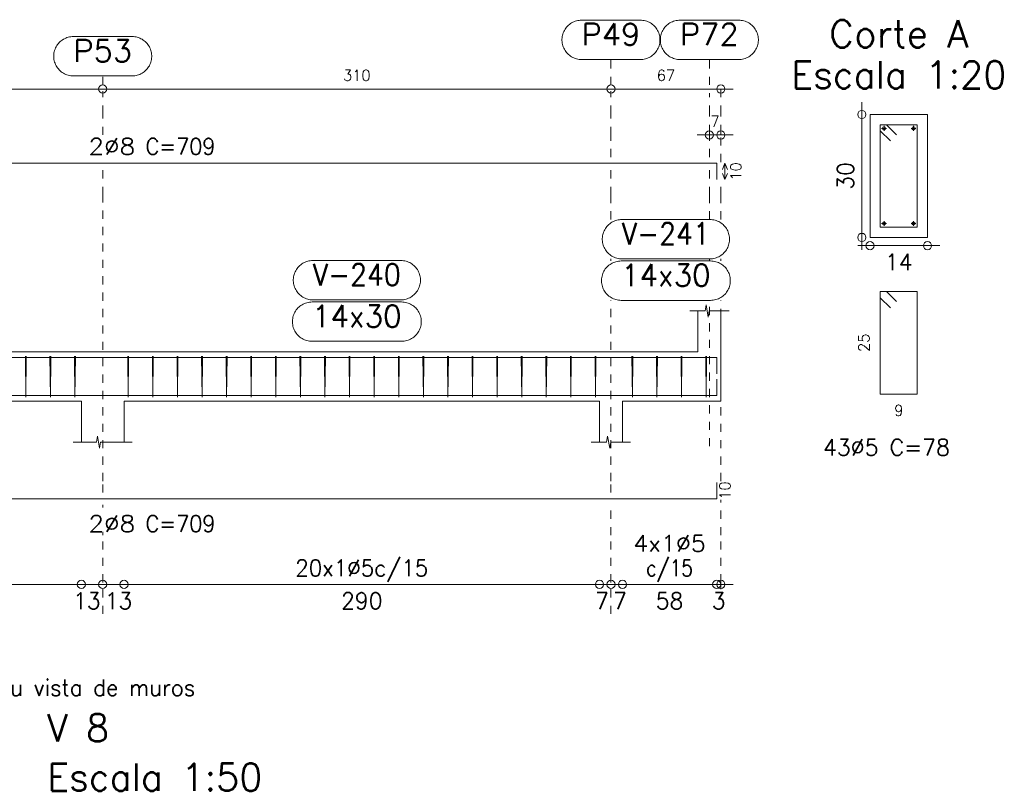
# Model space of a CAD drawing. Header units: millimetres. Extents: x -80 to 444, y 0 to 170.
# Tile 91 of 133: x 230 to 242, y 88 to 97. Entities that reach past the tile are written whole.
import ezdxf
from ezdxf.enums import TextEntityAlignment as Align

# ---------------------------------------------------------------- set-up
doc = ezdxf.new("R2010")
doc.units = ezdxf.units.MM
doc.linetypes.add('CYPE_PUNTO', pattern=[0.075, 0, -0.075])
for name, color, linetype, lineweight in [('ARM_COMPRIMENTOS', 3, 'Continuous', 0), ('ARM_DENTRO_VIGA', 4, 'Continuous', 15), ('ARM_ESTRIBOS', 3, 'Continuous', 0), ('ARM_TEXTOS', 3, 'Continuous', 0), ('COT_COTAS', 3, 'Continuous', 0), ('COT_EST', 3, 'Continuous', 0), ('COT_LIN_APOIOS', 2, 'CYPE_PUNTO', 0), ('COT_LIN_AUX_COTA', 2, 'CYPE_PUNTO', 0), ('REF_ESCALA', 3, 'Continuous', 0), ('REF_NOME', 3, 'Continuous', 0), ('REF_REFERENCIA', 3, 'Continuous', 0), ('SEC_CONTORNOS', 2, 'Continuous', 9), ('SEC_DIM_VIGA', 3, 'Continuous', 0), ('TEXTO_REF_NOME', 3, 'Continuous', 0), ('TEXTO_REF_REFERENCIA', 3, 'Continuous', 0), ('TXT_COMP', 3, 'Continuous', 0), ('TXT_EST', 3, 'Continuous', 0)]:
    doc.layers.add(name, color=color, linetype=linetype, lineweight=lineweight)
doc.styles.add('CYPETXT', font='romans', dxfattribs={"height": 0.2})

msp = doc.modelspace()

# ---------------------------------------------------------------- linework, layer by layer
at = {"layer": 'ARM_COMPRIMENTOS'}
for p, q in [((238.3606, 95.6694), (238.3306, 95.5944)), ((238.3606, 95.6694), (238.3906, 95.5944)), ((238.3606, 95.6694), (238.3606, 95.4694)), ((238.3606, 95.4694), (238.3306, 95.5444)), ((238.3606, 95.4694), (238.3906, 95.5444))]:
    msp.add_line(p, q, dxfattribs=at)
at = {"layer": 'ARM_DENTRO_VIGA'}
for p, q in [((240.2711, 96.0944), (240.3311, 96.0944)), ((240.3011, 96.1244), (240.3011, 96.0644)), ((240.6311, 96.0944), (240.6911, 96.0944)), ((240.6611, 96.1244), (240.6611, 96.0644)), ((240.2711, 94.9344), (240.3311, 94.9344)), ((240.3011, 94.9644), (240.3011, 94.9044)), ((240.6311, 94.9344), (240.6911, 94.9344)), ((240.6611, 94.9644), (240.6611, 94.9044))]:
    msp.add_line(p, q, dxfattribs=at)
for points in [[(224.4806, 95.4694), (224.4806, 95.6694), (238.2606, 95.6694), (238.2606, 95.4694)], [(224.4806, 93.0992), (224.4806, 93.2992), (238.2606, 93.2992), (238.2606, 93.0992)], [(224.4806, 93.0352), (224.4806, 92.8352), (238.2606, 92.8352), (238.2606, 93.0352)], [(224.4806, 91.7772), (224.4806, 91.5772), (238.2606, 91.5772), (238.2606, 91.7772)]]:
    msp.add_lwpolyline(points, dxfattribs=at)
for centre in [(240.3011, 96.0944), (240.6611, 96.0944), (240.3011, 94.9344), (240.6611, 94.9344)]:
    msp.add_circle(centre, 0.02, dxfattribs=at)
at = {"layer": 'ARM_ESTRIBOS'}
for points in [[(240.4536, 96.0169), (240.3311, 96.1394), (240.2561, 96.1394), (240.2561, 94.8894), (240.7061, 94.8894), (240.7061, 96.1394), (240.2561, 96.1394), (240.2561, 96.0644), (240.3786, 95.9419)], [(240.4536, 93.9819), (240.3311, 94.1044), (240.2561, 94.1044), (240.2561, 92.8544), (240.7061, 92.8544), (240.7061, 94.1044), (240.2561, 94.1044), (240.2561, 94.0294), (240.3786, 93.9069)], [(229.8366, 93.2682), (229.8366, 93.3172), (229.8316, 92.8172), (229.8266, 93.3172), (229.8266, 93.2872), (229.8266, 93.2382)], [(230.1366, 93.2682), (230.1366, 93.3172), (230.1316, 92.8172), (230.1266, 93.3172), (230.1266, 93.2872), (230.1266, 93.2382)], [(230.4366, 93.2682), (230.4366, 93.3172), (230.4316, 92.8172), (230.4266, 93.3172), (230.4266, 93.2872), (230.4266, 93.2382)], [(231.0866, 93.2682), (231.0866, 93.3172), (231.0816, 92.8172), (231.0766, 93.3172), (231.0766, 93.2872), (231.0766, 93.2382)], [(231.3866, 93.2682), (231.3866, 93.3172), (231.3816, 92.8172), (231.3766, 93.3172), (231.3766, 93.2872), (231.3766, 93.2382)], [(231.6866, 93.2682), (231.6866, 93.3172), (231.6816, 92.8172), (231.6766, 93.3172), (231.6766, 93.2872), (231.6766, 93.2382)], [(231.9866, 93.2682), (231.9866, 93.3172), (231.9816, 92.8172), (231.9766, 93.3172), (231.9766, 93.2872), (231.9766, 93.2382)], [(232.2866, 93.2682), (232.2866, 93.3172), (232.2816, 92.8172), (232.2766, 93.3172), (232.2766, 93.2872), (232.2766, 93.2382)], [(232.5866, 93.2682), (232.5866, 93.3172), (232.5816, 92.8172), (232.5766, 93.3172), (232.5766, 93.2872), (232.5766, 93.2382)], [(232.8866, 93.2682), (232.8866, 93.3172), (232.8816, 92.8172), (232.8766, 93.3172), (232.8766, 93.2872), (232.8766, 93.2382)], [(233.1866, 93.2682), (233.1866, 93.3172), (233.1816, 92.8172), (233.1766, 93.3172), (233.1766, 93.2872), (233.1766, 93.2382)], [(233.4866, 93.2682), (233.4866, 93.3172), (233.4816, 92.8172), (233.4766, 93.3172), (233.4766, 93.2872), (233.4766, 93.2382)], [(233.7866, 93.2682), (233.7866, 93.3172), (233.7816, 92.8172), (233.7766, 93.3172), (233.7766, 93.2872), (233.7766, 93.2382)], [(234.0866, 93.2682), (234.0866, 93.3172), (234.0816, 92.8172), (234.0766, 93.3172), (234.0766, 93.2872), (234.0766, 93.2382)], [(234.3866, 93.2682), (234.3866, 93.3172), (234.3816, 92.8172), (234.3766, 93.3172), (234.3766, 93.2872), (234.3766, 93.2382)], [(234.6866, 93.2682), (234.6866, 93.3172), (234.6816, 92.8172), (234.6766, 93.3172), (234.6766, 93.2872), (234.6766, 93.2382)], [(234.9866, 93.2682), (234.9866, 93.3172), (234.9816, 92.8172), (234.9766, 93.3172), (234.9766, 93.2872), (234.9766, 93.2382)], [(235.2866, 93.2682), (235.2866, 93.3172), (235.2816, 92.8172), (235.2766, 93.3172), (235.2766, 93.2872), (235.2766, 93.2382)], [(235.5866, 93.2682), (235.5866, 93.3172), (235.5816, 92.8172), (235.5766, 93.3172), (235.5766, 93.2872), (235.5766, 93.2382)], [(235.8866, 93.2682), (235.8866, 93.3172), (235.8816, 92.8172), (235.8766, 93.3172), (235.8766, 93.2872), (235.8766, 93.2382)], [(236.1866, 93.2682), (236.1866, 93.3172), (236.1816, 92.8172), (236.1766, 93.3172), (236.1766, 93.2872), (236.1766, 93.2382)], [(236.4866, 93.2682), (236.4866, 93.3172), (236.4816, 92.8172), (236.4766, 93.3172), (236.4766, 93.2872), (236.4766, 93.2382)], [(236.7866, 93.2682), (236.7866, 93.3172), (236.7816, 92.8172), (236.7766, 93.3172), (236.7766, 93.2872), (236.7766, 93.2382)], [(237.2366, 93.2682), (237.2366, 93.3172), (237.2316, 92.8172), (237.2266, 93.3172), (237.2266, 93.2872), (237.2266, 93.2382)], [(237.5366, 93.2682), (237.5366, 93.3172), (237.5316, 92.8172), (237.5266, 93.3172), (237.5266, 93.2872), (237.5266, 93.2382)], [(237.8366, 93.2682), (237.8366, 93.3172), (237.8316, 92.8172), (237.8266, 93.3172), (237.8266, 93.2872), (237.8266, 93.2382)], [(238.1366, 93.2682), (238.1366, 93.3172), (238.1316, 92.8172), (238.1266, 93.3172), (238.1266, 93.2872), (238.1266, 93.2382)]]:
    msp.add_lwpolyline(points, dxfattribs=at)
at = {"layer": 'COT_COTAS'}
msp.add_line((238.0206, 96.0144), (238.4606, 96.0144), dxfattribs=at)
msp.add_lwpolyline([(224.2806, 96.5744), (230.7706, 96.5744), (236.9706, 96.5744), (238.4606, 96.5744)], dxfattribs=at)
for centre in [(230.7706, 96.5744), (236.9706, 96.5744), (238.3106, 96.5744), (238.1706, 96.0144), (238.3106, 96.0144)]:
    msp.add_circle(centre, 0.05, dxfattribs=at)
at = {"layer": 'COT_EST'}
msp.add_lwpolyline([(224.2806, 90.5322), (224.9506, 90.5322), (230.5106, 90.5322), (230.7706, 90.5322), (231.0306, 90.5322), (236.8306, 90.5322), (236.9706, 90.5322), (237.1106, 90.5322), (238.2606, 90.5322), (238.4606, 90.5322)], dxfattribs=at)
for centre in [(230.5106, 90.5322), (230.7706, 90.5322), (231.0306, 90.5322), (236.8306, 90.5322), (236.9706, 90.5322), (237.1106, 90.5322), (238.2606, 90.5322), (238.3106, 90.5322)]:
    msp.add_circle(centre, 0.05, dxfattribs=at)
at = {"layer": 'COT_LIN_APOIOS'}
for p, q in [((236.9706, 94.4772), (236.9706, 94.5032)), ((238.3106, 94.4772), (238.3106, 94.5032)), ((238.3106, 91.7922), (238.3106, 93.9972)), ((230.7706, 91.4722), (230.7706, 91.5022)), ((230.7706, 90.1722), (230.7706, 90.5072)), ((236.9706, 90.1722), (236.9706, 90.5072))]:
    msp.add_line(p, q, dxfattribs=at)
for points in [[(238.3106, 95.6844), (238.3106, 96.0144), (238.3106, 96.0394), (238.3106, 96.2744), (238.3106, 96.5494), (238.3106, 96.5744)], [(230.7706, 96.0144), (230.7706, 96.2744), (230.7706, 96.5494)], [(236.9706, 95.7444), (236.9706, 96.0144), (236.9706, 96.2744), (236.9706, 96.5494)], [(230.7706, 91.6522), (230.7706, 91.7922), (230.7706, 95.2832), (230.7706, 95.5944)], [(236.9706, 94.9832), (236.9706, 95.2832), (236.9706, 95.5944)], [(238.3106, 94.9832), (238.3106, 95.2832), (238.3106, 95.4544)], [(236.9706, 91.6522), (236.9706, 91.7922), (236.9706, 93.9972)], [(238.3106, 90.4722), (238.3106, 90.5072), (238.3106, 90.5572), (238.3106, 91.1322), (238.3106, 91.5622)], [(236.9706, 90.5572), (236.9706, 91.1322), (236.9706, 91.5022)], [(230.7706, 90.5572), (230.7706, 91.1322), (230.7706, 91.1722)]]:
    msp.add_lwpolyline(points, dxfattribs=at)
at = {"layer": 'COT_LIN_AUX_COTA'}
for p, q in [((230.7706, 96.6244), (230.7706, 96.7344)), ((238.1706, 94.4772), (238.1706, 94.5032)), ((238.1706, 92.2172), (238.1706, 93.9972))]:
    msp.add_line(p, q, dxfattribs=at)
for points in [[(236.9706, 96.6244), (236.9706, 96.8344), (236.9706, 96.9344)], [(238.1706, 96.6244), (238.1706, 96.8344), (238.1706, 96.9344)], [(238.1706, 95.7444), (238.1706, 96.0144), (238.1706, 96.0394), (238.1706, 96.2744), (238.1706, 96.5244)], [(238.1706, 94.9832), (238.1706, 95.2832), (238.1706, 95.5944)]]:
    msp.add_lwpolyline(points, dxfattribs=at)
at = {"layer": 'REF_NOME'}
for points in [[(238.1766, 94.9832), (238.1927, 94.9826), (238.2086, 94.981), (238.2245, 94.9784), (238.2401, 94.9747), (238.2554, 94.9699), (238.2703, 94.9641), (238.2849, 94.9574), (238.299, 94.9497), (238.3125, 94.941), (238.3254, 94.9315), (238.3376, 94.9212), (238.3492, 94.91), (238.3599, 94.8981), (238.3699, 94.8855), (238.3789, 94.8723), (238.3871, 94.8585), (238.3943, 94.8442), (238.4006, 94.8294), (238.4059, 94.8143), (238.4101, 94.7988), (238.4133, 94.7831), (238.4154, 94.7672), (238.4165, 94.7512), (238.4165, 94.7352), (238.4154, 94.7192), (238.4133, 94.7033), (238.4101, 94.6875), (238.4059, 94.6721), (238.4006, 94.6569), (238.3943, 94.6422), (238.3871, 94.6278), (238.3789, 94.614), (238.3699, 94.6008), (238.3599, 94.5882), (238.3492, 94.5763), (238.3376, 94.5652), (238.3254, 94.5548), (238.3125, 94.5453), (238.299, 94.5367), (238.2849, 94.529), (238.2703, 94.5222), (238.2554, 94.5165), (238.2401, 94.5117), (238.2245, 94.508), (238.2086, 94.5053), (238.1927, 94.5037), (238.1766, 94.5032), (237.1046, 94.5032), (237.0886, 94.5037), (237.0727, 94.5053), (237.0568, 94.508), (237.0412, 94.5117), (237.0259, 94.5165), (237.011, 94.5222), (236.9964, 94.529), (236.9823, 94.5367), (236.9688, 94.5453), (236.9559, 94.5548), (236.9437, 94.5652), (236.9321, 94.5763), (236.9214, 94.5882), (236.9114, 94.6008), (236.9024, 94.614), (236.8942, 94.6278), (236.8869, 94.6422), (236.8807, 94.6569), (236.8754, 94.6721), (236.8712, 94.6875), (236.868, 94.7033), (236.8659, 94.7192), (236.8648, 94.7352), (236.8648, 94.7512), (236.8659, 94.7672), (236.868, 94.7831), (236.8712, 94.7988), (236.8754, 94.8143), (236.8807, 94.8294), (236.8869, 94.8442), (236.8942, 94.8585), (236.9024, 94.8723), (236.9114, 94.8855), (236.9214, 94.8981), (236.9321, 94.91), (236.9437, 94.9212), (236.9559, 94.9315), (236.9688, 94.941), (236.9823, 94.9497), (236.9964, 94.9574), (237.011, 94.9641), (237.0259, 94.9699), (237.0412, 94.9747), (237.0568, 94.9784), (237.0727, 94.981), (237.0886, 94.9826), (237.1046, 94.9832), (238.1766, 94.9832)], [(234.4066, 94.4832), (234.4227, 94.4826), (234.4386, 94.481), (234.4545, 94.4784), (234.4701, 94.4747), (234.4854, 94.4699), (234.5003, 94.4641), (234.5149, 94.4574), (234.529, 94.4497), (234.5425, 94.441), (234.5554, 94.4315), (234.5676, 94.4212), (234.5792, 94.41), (234.5899, 94.3981), (234.5999, 94.3855), (234.6089, 94.3723), (234.6171, 94.3585), (234.6243, 94.3442), (234.6306, 94.3294), (234.6359, 94.3143), (234.6401, 94.2988), (234.6433, 94.2831), (234.6454, 94.2672), (234.6465, 94.2512), (234.6465, 94.2352), (234.6454, 94.2192), (234.6433, 94.2033), (234.6401, 94.1875), (234.6359, 94.1721), (234.6306, 94.1569), (234.6243, 94.1422), (234.6171, 94.1278), (234.6089, 94.114), (234.5999, 94.1008), (234.5899, 94.0882), (234.5792, 94.0763), (234.5676, 94.0652), (234.5554, 94.0548), (234.5425, 94.0453), (234.529, 94.0367), (234.5149, 94.029), (234.5003, 94.0222), (234.4854, 94.0165), (234.4701, 94.0117), (234.4545, 94.008), (234.4386, 94.0053), (234.4227, 94.0037), (234.4066, 94.0032), (233.3346, 94.0032), (233.3186, 94.0037), (233.3027, 94.0053), (233.2868, 94.008), (233.2712, 94.0117), (233.2559, 94.0165), (233.241, 94.0222), (233.2264, 94.029), (233.2123, 94.0367), (233.1988, 94.0453), (233.1859, 94.0548), (233.1737, 94.0652), (233.1621, 94.0763), (233.1514, 94.0882), (233.1414, 94.1008), (233.1324, 94.114), (233.1242, 94.1278), (233.1169, 94.1422), (233.1107, 94.1569), (233.1054, 94.1721), (233.1012, 94.1875), (233.098, 94.2033), (233.0959, 94.2192), (233.0948, 94.2352), (233.0948, 94.2512), (233.0959, 94.2672), (233.098, 94.2831), (233.1012, 94.2988), (233.1054, 94.3143), (233.1107, 94.3294), (233.1169, 94.3442), (233.1242, 94.3585), (233.1324, 94.3723), (233.1414, 94.3855), (233.1514, 94.3981), (233.1621, 94.41), (233.1737, 94.4212), (233.1859, 94.4315), (233.1988, 94.441), (233.2123, 94.4497), (233.2264, 94.4574), (233.241, 94.4641), (233.2559, 94.4699), (233.2712, 94.4747), (233.2868, 94.4784), (233.3027, 94.481), (233.3186, 94.4826), (233.3346, 94.4832), (234.4066, 94.4832)], [(238.1866, 94.4772), (238.2027, 94.4766), (238.2186, 94.475), (238.2345, 94.4724), (238.2501, 94.4687), (238.2654, 94.4639), (238.2803, 94.4581), (238.2949, 94.4514), (238.309, 94.4437), (238.3225, 94.435), (238.3354, 94.4255), (238.3476, 94.4152), (238.3592, 94.404), (238.3699, 94.3921), (238.3799, 94.3795), (238.3889, 94.3663), (238.3971, 94.3525), (238.4043, 94.3382), (238.4106, 94.3234), (238.4159, 94.3083), (238.4201, 94.2928), (238.4233, 94.2771), (238.4254, 94.2612), (238.4265, 94.2452), (238.4265, 94.2292), (238.4254, 94.2132), (238.4233, 94.1973), (238.4201, 94.1815), (238.4159, 94.1661), (238.4106, 94.1509), (238.4043, 94.1362), (238.3971, 94.1218), (238.3889, 94.108), (238.3799, 94.0948), (238.3699, 94.0822), (238.3592, 94.0703), (238.3476, 94.0592), (238.3354, 94.0488), (238.3225, 94.0393), (238.309, 94.0307), (238.2949, 94.023), (238.2803, 94.0162), (238.2654, 94.0105), (238.2501, 94.0057), (238.2345, 94.002), (238.2186, 93.9993), (238.2027, 93.9977), (238.1866, 93.9972), (237.0946, 93.9972), (237.0786, 93.9977), (237.0627, 93.9993), (237.0468, 94.002), (237.0312, 94.0057), (237.0159, 94.0105), (237.001, 94.0162), (236.9864, 94.023), (236.9723, 94.0307), (236.9588, 94.0393), (236.9459, 94.0488), (236.9337, 94.0592), (236.9221, 94.0703), (236.9114, 94.0822), (236.9014, 94.0948), (236.8924, 94.108), (236.8842, 94.1218), (236.8769, 94.1362), (236.8707, 94.1509), (236.8654, 94.1661), (236.8612, 94.1815), (236.858, 94.1973), (236.8559, 94.2132), (236.8548, 94.2292), (236.8548, 94.2452), (236.8559, 94.2612), (236.858, 94.2771), (236.8612, 94.2928), (236.8654, 94.3083), (236.8707, 94.3234), (236.8769, 94.3382), (236.8842, 94.3525), (236.8924, 94.3663), (236.9014, 94.3795), (236.9114, 94.3921), (236.9221, 94.404), (236.9337, 94.4152), (236.9459, 94.4255), (236.9588, 94.435), (236.9723, 94.4437), (236.9864, 94.4514), (237.001, 94.4581), (237.0159, 94.4639), (237.0312, 94.4687), (237.0468, 94.4724), (237.0627, 94.475), (237.0786, 94.4766), (237.0946, 94.4772), (238.1866, 94.4772)], [(234.4166, 93.9772), (234.4327, 93.9766), (234.4486, 93.975), (234.4645, 93.9724), (234.4801, 93.9687), (234.4954, 93.9639), (234.5103, 93.9581), (234.5249, 93.9514), (234.539, 93.9437), (234.5525, 93.935), (234.5654, 93.9255), (234.5776, 93.9152), (234.5892, 93.904), (234.5999, 93.8921), (234.6099, 93.8795), (234.6189, 93.8663), (234.6271, 93.8525), (234.6343, 93.8382), (234.6406, 93.8234), (234.6459, 93.8083), (234.6501, 93.7928), (234.6533, 93.7771), (234.6554, 93.7612), (234.6565, 93.7452), (234.6565, 93.7292), (234.6554, 93.7132), (234.6533, 93.6973), (234.6501, 93.6815), (234.6459, 93.6661), (234.6406, 93.6509), (234.6343, 93.6362), (234.6271, 93.6218), (234.6189, 93.608), (234.6099, 93.5948), (234.5999, 93.5822), (234.5892, 93.5703), (234.5776, 93.5592), (234.5654, 93.5488), (234.5525, 93.5393), (234.539, 93.5307), (234.5249, 93.523), (234.5103, 93.5162), (234.4954, 93.5105), (234.4801, 93.5057), (234.4645, 93.502), (234.4486, 93.4993), (234.4327, 93.4977), (234.4166, 93.4972), (233.3246, 93.4972), (233.3086, 93.4977), (233.2927, 93.4993), (233.2768, 93.502), (233.2612, 93.5057), (233.2459, 93.5105), (233.231, 93.5162), (233.2164, 93.523), (233.2023, 93.5307), (233.1888, 93.5393), (233.1759, 93.5488), (233.1637, 93.5592), (233.1521, 93.5703), (233.1414, 93.5822), (233.1314, 93.5948), (233.1224, 93.608), (233.1142, 93.6218), (233.1069, 93.6362), (233.1007, 93.6509), (233.0954, 93.6661), (233.0912, 93.6815), (233.088, 93.6973), (233.0859, 93.7132), (233.0848, 93.7292), (233.0848, 93.7452), (233.0859, 93.7612), (233.088, 93.7771), (233.0912, 93.7928), (233.0954, 93.8083), (233.1007, 93.8234), (233.1069, 93.8382), (233.1142, 93.8525), (233.1224, 93.8663), (233.1314, 93.8795), (233.1414, 93.8921), (233.1521, 93.904), (233.1637, 93.9152), (233.1759, 93.9255), (233.1888, 93.935), (233.2023, 93.9437), (233.2164, 93.9514), (233.231, 93.9581), (233.2459, 93.9639), (233.2612, 93.9687), (233.2768, 93.9724), (233.2927, 93.975), (233.3086, 93.9766), (233.3246, 93.9772), (234.4166, 93.9772)]]:
    msp.add_lwpolyline(points, close=True, dxfattribs=at)
at = {"layer": 'REF_REFERENCIA'}
for points in [[(237.3286, 97.4144), (237.3447, 97.4139), (237.3606, 97.4123), (237.3765, 97.4096), (237.3921, 97.4059), (237.4074, 97.4012), (237.4223, 97.3954), (237.4369, 97.3886), (237.451, 97.3809), (237.4645, 97.3723), (237.4774, 97.3628), (237.4896, 97.3524), (237.5012, 97.3413), (237.5119, 97.3294), (237.5219, 97.3168), (237.5309, 97.3036), (237.5391, 97.2898), (237.5463, 97.2755), (237.5526, 97.2607), (237.5579, 97.2455), (237.5621, 97.2301), (237.5653, 97.2143), (237.5674, 97.1985), (237.5685, 97.1824), (237.5685, 97.1664), (237.5674, 97.1504), (237.5653, 97.1345), (237.5621, 97.1188), (237.5579, 97.1033), (237.5526, 97.0882), (237.5463, 97.0734), (237.5391, 97.0591), (237.5309, 97.0453), (237.5219, 97.0321), (237.5119, 97.0195), (237.5012, 97.0076), (237.4896, 96.9964), (237.4774, 96.9861), (237.4645, 96.9766), (237.451, 96.9679), (237.4369, 96.9602), (237.4223, 96.9535), (237.4074, 96.9477), (237.3921, 96.943), (237.3765, 96.9392), (237.3606, 96.9366), (237.3447, 96.935), (237.3286, 96.9344), (236.6126, 96.9344), (236.5966, 96.935), (236.5807, 96.9366), (236.5648, 96.9392), (236.5492, 96.943), (236.5339, 96.9477), (236.519, 96.9535), (236.5044, 96.9602), (236.4903, 96.9679), (236.4768, 96.9766), (236.4639, 96.9861), (236.4517, 96.9964), (236.4401, 97.0076), (236.4294, 97.0195), (236.4194, 97.0321), (236.4104, 97.0453), (236.4022, 97.0591), (236.3949, 97.0734), (236.3887, 97.0882), (236.3834, 97.1033), (236.3792, 97.1188), (236.376, 97.1345), (236.3739, 97.1504), (236.3728, 97.1664), (236.3728, 97.1824), (236.3739, 97.1985), (236.376, 97.2143), (236.3792, 97.2301), (236.3834, 97.2455), (236.3887, 97.2607), (236.3949, 97.2755), (236.4022, 97.2898), (236.4104, 97.3036), (236.4194, 97.3168), (236.4294, 97.3294), (236.4401, 97.3413), (236.4517, 97.3524), (236.4639, 97.3628), (236.4768, 97.3723), (236.4903, 97.3809), (236.5044, 97.3886), (236.519, 97.3954), (236.5339, 97.4012), (236.5492, 97.4059), (236.5648, 97.4096), (236.5807, 97.4123), (236.5966, 97.4139), (236.6126, 97.4144), (237.3286, 97.4144)], [(238.5286, 97.4144), (238.5447, 97.4139), (238.5606, 97.4123), (238.5765, 97.4096), (238.5921, 97.4059), (238.6074, 97.4012), (238.6223, 97.3954), (238.6369, 97.3886), (238.651, 97.3809), (238.6645, 97.3723), (238.6774, 97.3628), (238.6896, 97.3524), (238.7012, 97.3413), (238.7119, 97.3294), (238.7219, 97.3168), (238.7309, 97.3036), (238.7391, 97.2898), (238.7463, 97.2755), (238.7526, 97.2607), (238.7579, 97.2455), (238.7621, 97.2301), (238.7653, 97.2143), (238.7674, 97.1985), (238.7685, 97.1824), (238.7685, 97.1664), (238.7674, 97.1504), (238.7653, 97.1345), (238.7621, 97.1188), (238.7579, 97.1033), (238.7526, 97.0882), (238.7463, 97.0734), (238.7391, 97.0591), (238.7309, 97.0453), (238.7219, 97.0321), (238.7119, 97.0195), (238.7012, 97.0076), (238.6896, 96.9964), (238.6774, 96.9861), (238.6645, 96.9766), (238.651, 96.9679), (238.6369, 96.9602), (238.6223, 96.9535), (238.6074, 96.9477), (238.5921, 96.943), (238.5765, 96.9392), (238.5606, 96.9366), (238.5447, 96.935), (238.5286, 96.9344), (237.8126, 96.9344), (237.7966, 96.935), (237.7807, 96.9366), (237.7648, 96.9392), (237.7492, 96.943), (237.7339, 96.9477), (237.719, 96.9535), (237.7044, 96.9602), (237.6903, 96.9679), (237.6768, 96.9766), (237.6639, 96.9861), (237.6517, 96.9964), (237.6401, 97.0076), (237.6294, 97.0195), (237.6194, 97.0321), (237.6104, 97.0453), (237.6022, 97.0591), (237.5949, 97.0734), (237.5887, 97.0882), (237.5834, 97.1033), (237.5792, 97.1188), (237.576, 97.1345), (237.5739, 97.1504), (237.5728, 97.1664), (237.5728, 97.1824), (237.5739, 97.1985), (237.576, 97.2143), (237.5792, 97.2301), (237.5834, 97.2455), (237.5887, 97.2607), (237.5949, 97.2755), (237.6022, 97.2898), (237.6104, 97.3036), (237.6194, 97.3168), (237.6294, 97.3294), (237.6401, 97.3413), (237.6517, 97.3524), (237.6639, 97.3628), (237.6768, 97.3723), (237.6903, 97.3809), (237.7044, 97.3886), (237.719, 97.3954), (237.7339, 97.4012), (237.7492, 97.4059), (237.7648, 97.4096), (237.7807, 97.4123), (237.7966, 97.4139), (237.8126, 97.4144), (238.5286, 97.4144)], [(231.1286, 97.2144), (231.1447, 97.2139), (231.1606, 97.2123), (231.1765, 97.2096), (231.1921, 97.2059), (231.2074, 97.2012), (231.2223, 97.1954), (231.2369, 97.1886), (231.251, 97.1809), (231.2645, 97.1723), (231.2774, 97.1628), (231.2896, 97.1524), (231.3012, 97.1413), (231.3119, 97.1294), (231.3219, 97.1168), (231.3309, 97.1036), (231.3391, 97.0898), (231.3463, 97.0755), (231.3526, 97.0607), (231.3579, 97.0455), (231.3621, 97.0301), (231.3653, 97.0143), (231.3674, 96.9985), (231.3685, 96.9824), (231.3685, 96.9664), (231.3674, 96.9504), (231.3653, 96.9345), (231.3621, 96.9188), (231.3579, 96.9033), (231.3526, 96.8882), (231.3463, 96.8734), (231.3391, 96.8591), (231.3309, 96.8453), (231.3219, 96.8321), (231.3119, 96.8195), (231.3012, 96.8076), (231.2896, 96.7964), (231.2774, 96.7861), (231.2645, 96.7766), (231.251, 96.7679), (231.2369, 96.7602), (231.2223, 96.7535), (231.2074, 96.7477), (231.1921, 96.743), (231.1765, 96.7392), (231.1606, 96.7366), (231.1447, 96.735), (231.1286, 96.7344), (230.4126, 96.7344), (230.3966, 96.735), (230.3807, 96.7366), (230.3648, 96.7392), (230.3492, 96.743), (230.3339, 96.7477), (230.319, 96.7535), (230.3044, 96.7602), (230.2903, 96.7679), (230.2768, 96.7766), (230.2639, 96.7861), (230.2517, 96.7964), (230.2401, 96.8076), (230.2294, 96.8195), (230.2194, 96.8321), (230.2104, 96.8453), (230.2022, 96.8591), (230.1949, 96.8734), (230.1887, 96.8882), (230.1834, 96.9033), (230.1792, 96.9188), (230.176, 96.9345), (230.1739, 96.9504), (230.1728, 96.9664), (230.1728, 96.9824), (230.1739, 96.9985), (230.176, 97.0143), (230.1792, 97.0301), (230.1834, 97.0455), (230.1887, 97.0607), (230.1949, 97.0755), (230.2022, 97.0898), (230.2104, 97.1036), (230.2194, 97.1168), (230.2294, 97.1294), (230.2401, 97.1413), (230.2517, 97.1524), (230.2639, 97.1628), (230.2768, 97.1723), (230.2903, 97.1809), (230.3044, 97.1886), (230.319, 97.1954), (230.3339, 97.2012), (230.3492, 97.2059), (230.3648, 97.2096), (230.3807, 97.2123), (230.3966, 97.2139), (230.4126, 97.2144), (231.1286, 97.2144)]]:
    msp.add_lwpolyline(points, close=True, dxfattribs=at)
at = {"layer": 'SEC_CONTORNOS'}
for p, q in [((238.0306, 93.3672), (238.0306, 93.8672)), ((224.9506, 92.7672), (230.5106, 92.7672)), ((230.5106, 92.2672), (230.5106, 92.7672)), ((231.0306, 92.7672), (236.8306, 92.7672)), ((231.0306, 92.2672), (231.0306, 92.7672)), ((236.8306, 92.2672), (236.8306, 92.7672)), ((237.1106, 92.2672), (237.1106, 92.7672)), ((238.0306, 92.7672), (238.3106, 92.7672))]:
    msp.add_line(p, q, dxfattribs=at)
msp.add_lwpolyline([(240.1311, 96.2644), (240.1311, 94.7644), (240.8311, 94.7644), (240.8311, 96.2644), (240.1311, 96.2644)], close=True, dxfattribs=at)
for points in [[(237.9306, 93.8672), (238.1176, 93.8672), (238.1301, 93.9422), (238.1551, 93.7922), (238.1676, 93.8672), (238.4106, 93.8672)], [(238.3106, 92.7672), (238.3106, 93.3672), (238.3106, 93.8672)], [(224.4306, 93.3672), (224.9506, 93.3672), (230.5106, 93.3672), (230.7706, 93.3672)], [(230.5106, 93.3672), (230.7706, 93.3672), (231.0306, 93.3672)], [(230.7706, 93.3672), (231.0306, 93.3672), (236.8306, 93.3672), (236.9706, 93.3672)], [(236.8306, 93.3672), (236.9706, 93.3672), (237.1106, 93.3672)], [(236.9706, 93.3672), (237.1106, 93.3672), (238.0306, 93.3672)], [(237.1106, 92.7672), (238.0306, 92.7672), (238.3106, 92.7672), (238.3106, 93.3672)], [(230.4106, 92.2672), (230.6936, 92.2672), (230.7061, 92.3422), (230.7311, 92.1922), (230.7436, 92.2672), (231.1306, 92.2672)], [(236.7306, 92.2672), (236.9176, 92.2672), (236.9301, 92.3422), (236.9551, 92.1922), (236.9676, 92.2672), (237.2106, 92.2672)]]:
    msp.add_lwpolyline(points, dxfattribs=at)
at = {"layer": 'SEC_DIM_VIGA'}
for p, q in [((240.0311, 96.4144), (240.0311, 94.6144)), ((239.9811, 94.6644), (240.9811, 94.6644))]:
    msp.add_line(p, q, dxfattribs=at)
for centre in [(240.0311, 96.2644), (240.0311, 94.7644), (240.1311, 94.6644), (240.8311, 94.6644)]:
    msp.add_circle(centre, 0.05, dxfattribs=at)

# ---------------------------------------------------------------- texts
at = {"layer": 'ARM_COMPRIMENTOS', "style": 'CYPETXT', "width": 0.953514}
for p, p2 in [((238.5606, 95.4574), (238.5606, 95.6814)), ((238.4273, 91.5652), (238.4273, 91.7892))]:
    msp.add_text('10', height=0.13333, rotation=90, dxfattribs=at).set_placement(p, p2, align=Align.FIT)
at = {"layer": 'ARM_ESTRIBOS', "style": 'CYPETXT', "width": 0.88337}
msp.add_text('43%%c5 C=78', height=0.2, dxfattribs=at).set_placement((239.5571, 92.1044), (241.1051, 92.1044), align=Align.FIT)
at = {"layer": 'ARM_TEXTOS', "style": 'CYPETXT', "width": 1.06875}
for p, p2 in [((230.5966, 95.7744), (231.1666, 95.7744)), ((230.5966, 91.1722), (231.1666, 91.1722))]:
    msp.add_text('2%%c8', height=0.2, dxfattribs=at).set_placement(p, p2, align=Align.FIT)
at = {"layer": 'COT_COTAS', "style": 'CYPETXT'}
for s, height, width, p, p2 in [('310', 0.13333, 0.928421, (233.7026, 96.6744), (234.0386, 96.6744)), ('67', 0.13333, 0.953514, (237.5286, 96.6744), (237.7526, 96.6744)), ('7', 0.1333, 1.037647, (238.1846, 96.1144), (238.2966, 96.1144))]:
    msp.add_text(s, height=height, dxfattribs=dict(at, width=width)).set_placement(p, p2, align=Align.FIT)
at = {"layer": 'COT_EST', "style": 'CYPETXT'}
for s, width, p, p2 in [('13', 0.953514, (230.4096, 90.2322), (230.7456, 90.2322)), ('13', 0.953514, (230.7956, 90.2322), (231.1316, 90.2322)), ('290', 0.928421, (233.6786, 90.2322), (234.1826, 90.2322)), ('7', 1.037647, (236.7776, 90.2322), (236.9456, 90.2322)), ('7', 1.037647, (236.9956, 90.2322), (237.1636, 90.2322)), ('58', 0.953514, (237.5176, 90.2322), (237.8536, 90.2322)), ('3', 1.037647, (238.2016, 90.2322), (238.3696, 90.2322))]:
    msp.add_text(s, height=0.2, dxfattribs=dict(at, width=width)).set_placement(p, p2, align=Align.FIT)
at = {"layer": 'REF_ESCALA', "style": 'CYPETXT', "width": 0.827909}
msp.add_text('Ver esperas no detalhamento de pilares ou vista de muros', height=0.2, dxfattribs=at).set_placement((224.0926, 89.1722), (231.8986, 89.1722), align=Align.FIT)
at = {"layer": 'SEC_DIM_VIGA', "style": 'CYPETXT', "width": 0.953514}
for s, height, p, p2 in [('30', 0.2, (239.9311, 95.3464), (239.9311, 95.6824)), ('25', 0.13333, (240.1228, 93.3674), (240.1228, 93.5914))]:
    msp.add_text(s, height=height, rotation=90, dxfattribs=at).set_placement(p, p2, align=Align.FIT)
at = {"layer": 'SEC_DIM_VIGA', "style": 'CYPETXT'}
for s, height, width, p, p2 in [('14', 0.2, 0.928421, (240.3131, 94.3644), (240.6491, 94.3644)), ('9', 0.1333, 1.1025, (240.4251, 92.5878), (240.5371, 92.5878))]:
    msp.add_text(s, height=height, dxfattribs=dict(at, width=width)).set_placement(p, p2, align=Align.FIT)
at = {"layer": 'TEXTO_REF_NOME', "style": 'CYPETXT'}
for s, height, width, p, p2 in [('Corte A', 0.33333, 0.885124, (239.6311, 97.0811), (241.3311, 97.0811)), ('Escala 1:20', 0.333333, 0.879654, (239.1686, 96.5811), (241.7936, 96.5811)), ('V-241', 0.26667, 0.888632, (237.1046, 94.6765), (238.1766, 94.6765)), ('V-240', 0.26667, 0.835842, (233.3346, 94.1765), (234.4066, 94.1765)), ('14x30', 0.26667, 0.91484, (237.0946, 94.1705), (238.1866, 94.1705)), ('14x30', 0.26667, 0.91484, (233.3246, 93.6705), (234.4166, 93.6705)), ('V 8', 0.33333, 0.849375, (230.0926, 88.6144), (230.8476, 88.6144)), ('Escala 1:50', 0.333333, 0.879654, (230.0926, 88.0144), (232.7176, 88.0144))]:
    msp.add_text(s, height=height, dxfattribs=dict(at, width=width)).set_placement(p, p2, align=Align.FIT)
at = {"layer": 'TEXTO_REF_REFERENCIA', "style": 'CYPETXT'}
for s, width, p, p2 in [('P49', 0.989211, (236.6126, 97.1078), (237.3286, 97.1078)), ('P72', 0.972155, (237.8126, 97.1078), (238.5286, 97.1078)), ('P53', 0.972155, (230.4126, 96.9078), (231.1286, 96.9078))]:
    msp.add_text(s, height=0.26667, dxfattribs=dict(at, width=width)).set_placement(p, p2, align=Align.FIT)
at = {"layer": 'TXT_COMP', "style": 'CYPETXT', "width": 0.828145}
for p, p2 in [((231.1666, 95.7744), (232.1446, 95.7744)), ((231.1666, 91.1722), (232.1446, 91.1722))]:
    msp.add_text(' C=709', height=0.2, dxfattribs=at).set_placement(p, p2, align=Align.FIT)
at = {"layer": 'TXT_EST', "style": 'CYPETXT'}
for s, width, p, p2 in [('4x1%%c5', 0.999194, (237.2431, 90.9322), (238.1281, 90.9322)), ('20x1%%c5c/15', 0.882979, (233.1191, 90.6322), (234.7421, 90.6322)), ('c/15', 0.777273, (237.4006, 90.6322), (237.9706, 90.6322))]:
    msp.add_text(s, height=0.2, dxfattribs=dict(at, width=width)).set_placement(p, p2, align=Align.FIT)

doc.saveas('drawing.dxf')
